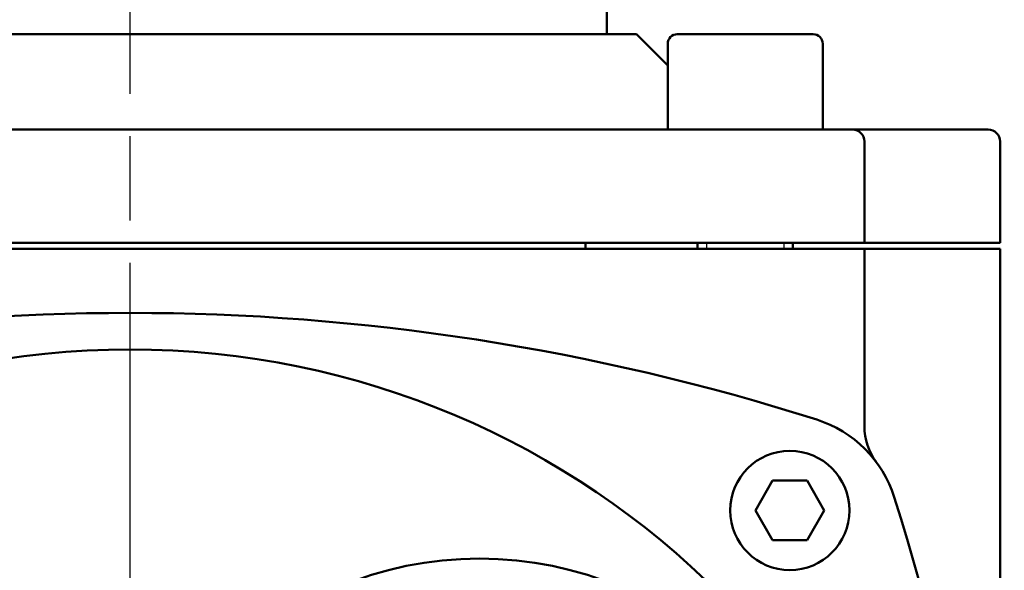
# Model space of a CAD drawing. Header units: millimetres. Extents: x -5840 to 12227, y -347 to 1782.
# Tile 10 of 31: x 668 to 751, y 1098 to 1144. Entities that reach past the tile are written whole.
import ezdxf

# ---------------------------------------------------------------- set-up
doc = ezdxf.new("R2010")
doc.units = ezdxf.units.MM
doc.header["$LTSCALE"] = 5
doc.linetypes.add('CHAIN', pattern=[0.7087, 0.4724, -0.0591, 0.1181, -0.0591])
for name, color, linetype, lineweight in [('Видимый контур (ГОСТ)', 7, 'Continuous', 50), ('Линия резьбы (ГОСТ)', 7, 'Continuous', 25), ('Осевая линия (ГОСТ)', 7, 'Continuous', 25), ('Размер (ГОСТ)', 7, 'Continuous', 25)]:
    doc.layers.add(name, color=color, linetype=linetype, lineweight=lineweight)
doc.styles.add('Обычный текст (ГОСТ)', font='GOST Common Italic.ttf')
doc.dimstyles.new('Обычный (ГОСТ)', dxfattribs={"dimscale": 5, "dimtxt": 3.5, "dimasz": 3.5, "dimexe": 1, "dimexo": 0, "dimgap": 0.5, "dimtad": 1, "dimtxsty": 'Обычный текст (ГОСТ)', "dimblk": 'Filled-1', "dimcen": 0.09, "dimdle": 15, "dimclrd": 256, "dimclre": 256, "dimclrt": 256, "dimazin": 2, "dimtfac": 0.714286, "dimtdec": 3, "dimtmove": 0, "dimatfit": 3, "dimfxl": 1, "dimtolj": 1, "dimlwd": 25, "dimlwe": 25, "dimarcsym": 0})

# ---------------------------------------------------------------- blocks, each defined once
blk = doc.blocks.new('Filled-1')
at = {"color": 0}
for p, q in [((0, 0), (-1, 0.1429)), ((-1, 0.1429), (-1, -0.1429)), ((-1, 0), (0, 0)), ((-1, -0.1429), (0, 0))]:
    blk.add_line(p, q, dxfattribs=at)
at = {"color": 0, "flags": 128}
blk.add_lwpolyline([(-1, -0.1429), (0, 0), (-1, 0.1429), (-1, -0.1429)], dxfattribs=at)
at = {"color": 0}
blk.add_solid([(-1, -0.1429), (0, 0), (-1, 0.1429), (-1, -0.1429)], dxfattribs=at)
blk = doc.blocks.new('*D9')
at = {"layer": 'Defpoints', "color": 0, "linetype": 'Continuous', "transparency": 16777216}
for p in [(997.238, 1334.252), (997.238, 1076.505), (517.238, 1049.151)]:
    blk.add_point(p, dxfattribs=at)
at = {"layer": 'Размер (ГОСТ)', "linetype": 'Continuous', "lineweight": 25, "transparency": 16777216}
for p, q in [((517.238, 1049.151), (517.238, 1339.252)), ((997.238, 1076.505), (997.238, 1339.252)), ((534.738, 1334.252), (979.738, 1334.252))]:
    blk.add_line(p, q, dxfattribs=at)
at = {"layer": 'Размер (ГОСТ)', "linetype": 'Continuous', "lineweight": 25, "transparency": 16777216, "xscale": 17.5, "yscale": 17.5, "zscale": 17.5, "rotation": 180}
blk.add_blockref('Filled-1', (517.238, 1334.252), dxfattribs=at)
at = {"layer": 'Размер (ГОСТ)', "linetype": 'Continuous', "lineweight": 25, "transparency": 16777216, "xscale": 17.5, "yscale": 17.5, "zscale": 17.5}
blk.add_blockref('Filled-1', (997.238, 1334.252), dxfattribs=at)
at = {"layer": 'Размер (ГОСТ)', "linetype": 'Continuous', "lineweight": 25, "transparency": 16777216, "insert": (738.22, 1354.252), "char_height": 17.5, "attachment_point": 1, "style": 'Обычный текст (ГОСТ)'}
blk.add_mtext('\\A1;480', dxfattribs=at)
blk = doc.blocks.new('*D10')
at = {"layer": 'Defpoints', "color": 0, "linetype": 'Continuous', "transparency": 16777216}
for p in [(997.238, 1268.005), (677.238, 1193.005), (997.238, 1076.505)]:
    blk.add_point(p, dxfattribs=at)
at = {"layer": 'Размер (ГОСТ)', "linetype": 'Continuous', "lineweight": 25, "transparency": 16777216}
for p, q in [((677.238, 1193.005), (677.238, 1273.005)), ((997.238, 1076.505), (997.238, 1273.005)), ((694.738, 1268.005), (979.738, 1268.005))]:
    blk.add_line(p, q, dxfattribs=at)
at = {"layer": 'Размер (ГОСТ)', "linetype": 'Continuous', "lineweight": 25, "transparency": 16777216, "xscale": 17.5, "yscale": 17.5, "zscale": 17.5, "rotation": 180}
blk.add_blockref('Filled-1', (677.238, 1268.005), dxfattribs=at)
at = {"layer": 'Размер (ГОСТ)', "linetype": 'Continuous', "lineweight": 25, "transparency": 16777216, "xscale": 17.5, "yscale": 17.5, "zscale": 17.5}
blk.add_blockref('Filled-1', (997.238, 1268.005), dxfattribs=at)
at = {"layer": 'Размер (ГОСТ)', "linetype": 'Continuous', "lineweight": 25, "transparency": 16777216, "insert": (818.65, 1288.005), "char_height": 17.5, "attachment_point": 1, "style": 'Обычный текст (ГОСТ)'}
blk.add_mtext('\\A1;320', dxfattribs=at)

msp = doc.modelspace()

# ---------------------------------------------------------------- linework, layer by layer
at = {"layer": 'Видимый контур (ГОСТ)'}
for p, q in [((717.238, 1148.67), (717.238, 1142.505)), ((719.738, 1142.505), (634.738, 1142.505)), ((719.738, 1142.505), (722.356, 1139.886)), ((723.156, 1142.505), (734.556, 1142.505)), ((722.356, 1141.705), (722.356, 1134.505)), ((735.356, 1141.705), (735.356, 1134.505)), ((638.845, 1134.505), (715.631, 1134.505)), ((725.544, 1134.505), (715.631, 1134.505)), ((725.544, 1134.505), (737.856, 1134.505)), ((738.147, 1134.505), (737.856, 1134.505)), ((738.147, 1134.505), (749.238, 1134.505)), ((738.856, 1125.005), (738.856, 1133.505)), ((750.238, 1125.005), (750.238, 1133.505)), ((716.164, 1125.005), (638.311, 1125.005)), ((716.164, 1124.505), (638.311, 1124.505)), ((715.465, 1124.505), (715.465, 1125.005)), ((716.164, 1125.005), (725.176, 1125.005)), ((725.176, 1124.505), (716.164, 1124.505)), ((724.856, 1125.005), (724.856, 1124.505)), ((738.856, 1125.005), (725.176, 1125.005)), ((738.856, 1124.505), (725.176, 1124.505)), ((732.856, 1125.005), (732.856, 1124.505)), ((738.856, 1125.005), (738.993, 1125.005)), ((738.993, 1124.505), (738.856, 1124.505)), ((738.856, 1109.617), (738.856, 1124.505)), ((750.238, 1125.005), (738.993, 1125.005)), ((750.238, 1124.505), (738.993, 1124.505)), ((750.238, 1085.92), (750.238, 1124.505)), ((729.713, 1102.564), (731.157, 1105.064)), ((731.157, 1105.064), (734.043, 1105.064)), ((734.043, 1105.064), (735.487, 1102.564)), ((731.157, 1100.064), (729.713, 1102.564)), ((735.487, 1102.564), (734.043, 1100.064)), ((734.043, 1100.064), (731.157, 1100.064))]:
    msp.add_line(p, q, dxfattribs=at)
for centre, radius in [((677.238, 1046.055), 70), ((732.6, 1102.564), 5), ((706.552, 1068.039), 30.484)]:
    msp.add_circle(centre, radius, dxfattribs=at)
for centre, radius, start, end in [((723.156, 1141.705), 0.8, 90, 180), ((734.556, 1141.705), 0.8, 0, 90), ((737.856, 1133.505), 1, 0, 90), ((749.238, 1133.505), 1, 0, 90), ((677.238, 929.128), 190, 72.34384, 107.65616), ((731.832, 1100.649), 10, 17.65616, 72.34384), ((743.856, 1109.617), 5, 180, 216.71638), ((560.311, 1046.055), 190, 342.34384, 17.65616)]:
    msp.add_arc(centre, radius, start, end, dxfattribs=at)
at = {"layer": 'Линия резьбы (ГОСТ)'}
for p, q in [((725.6, 1125.005), (725.6, 1124.505)), ((732.112, 1124.505), (732.112, 1125.005))]:
    msp.add_line(p, q, dxfattribs=at)
at = {"layer": 'Осевая линия (ГОСТ)', "linetype": 'CHAIN', "ltscale": 11.993792}
msp.add_line((677.238, 797.505), (677.238, 1193.005), dxfattribs=at)

# ---------------------------------------------------------------- dimensions: what is measured, and where the dimension line sits
at = {"layer": 'Размер (ГОСТ)', "linetype": 'Continuous', "lineweight": 25}
dim = msp.add_linear_dim(base=(997.238, 1334.252), p1=(517.238, 1049.151), p2=(997.238, 1076.505), dimstyle='Обычный (ГОСТ)', override={"dimgap": 0.5, "dimdec": 2, "dimtol": 0, "dimlim": 0, "dimtp": 0, "dimtm": 0, "dimtdec": 3, "dimtofl": 0, "dimatfit": 1}, dxfattribs=at)
dim.commit()
dim.dimension.update_dxf_attribs({"geometry": '*D9', "text_midpoint": (757.238, 1334.252), "dimtype": 160})
dim = msp.add_linear_dim(base=(997.238, 1268.005), p1=(677.238, 1193.005), p2=(997.238, 1076.505), angle=180, dimstyle='Обычный (ГОСТ)', override={"dimgap": 0.5, "dimdec": 2, "dimtol": 0, "dimlim": 0, "dimtp": 0, "dimtm": 0, "dimtdec": 3, "dimtofl": 0, "dimatfit": 1}, dxfattribs=at)
dim.commit()
dim.dimension.update_dxf_attribs({"geometry": '*D10', "text_midpoint": (837.238, 1268.005), "dimtype": 160})

doc.saveas('drawing.dxf')
